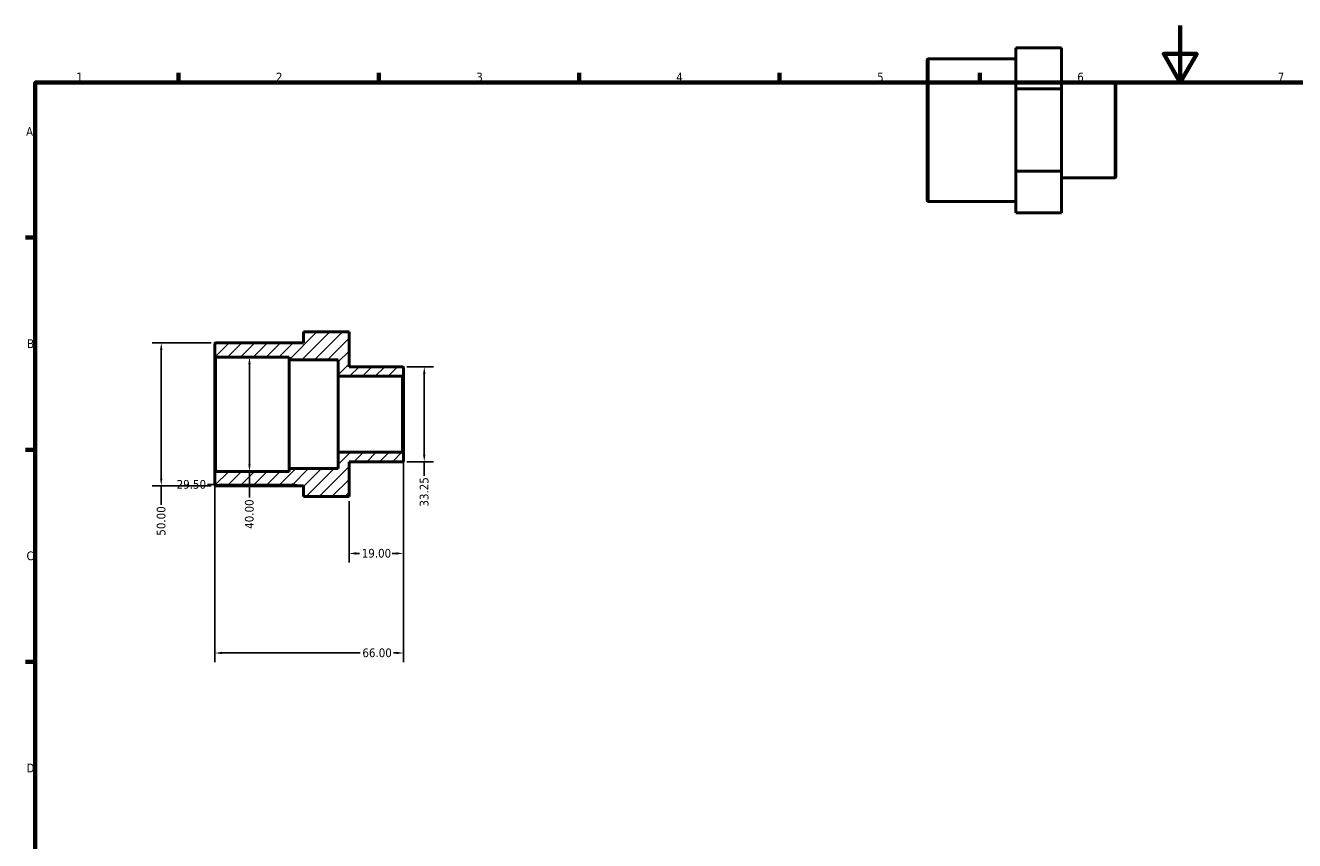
# Model space of a CAD drawing. Header units: millimetres. Extents: x 0 to 896, y 0 to 594.
# Tile 2 of 3: x 17 to 461, y 309 to 594. Entities that reach past the tile are written whole.
import ezdxf

# ---------------------------------------------------------------- set-up
doc = ezdxf.new("R2010")
doc.units = ezdxf.units.MM
for name, color, linetype, lineweight in [('Border (ANSI)', 7, 'Continuous', 70), ('Dimension (ANSI)', 7, 'Continuous', 25), ('Hatch (ANSI)', 7, 'Continuous', 18), ('Visible (ANSI)', 7, 'Continuous', 50), ('Visible Narrow (ANSI)', 7, 'Continuous', 35)]:
    doc.layers.add(name, color=color, linetype=linetype, lineweight=lineweight)
doc.styles.add('Note Text (ANSI)', font='tahoma.ttf')
doc.dimstyles.new('Default - mm (ANSI)', dxfattribs={"dimtxt": 3.048, "dimasz": 2.5, "dimexe": 3.175, "dimexo": 1.6002, "dimgap": 0.8, "dimtad": 0, "dimtoh": 1, "dimrnd": 1e-08, "dimzin": 4, "dimdsep": 46, "dimtxsty": 'Note Text (ANSI)', "dimcen": 0.09, "dimdle": 10, "dimclrd": 256, "dimclre": 256, "dimclrt": 256, "dimadec": 1, "dimazin": 1, "dimtfac": 1, "dimtofl": 0, "dimtmove": 0, "dimatfit": 3, "dimfxl": 1, "dimtolj": 1, "dimtzin": 4, "dimlwd": -1, "dimlwe": -1, "dimarcsym": 0})

# ---------------------------------------------------------------- blocks, each defined once
blk = doc.blocks.new('Borders Default Border')
at = {"layer": 'Border (ANSI)'}
for p, q in [((70.08, 574), (70.08, 577.45)), ((140.17, 574), (140.17, 577.45)), ((210.25, 574), (210.25, 577.45)), ((280.33, 574), (280.33, 577.45)), ((350.42, 574), (350.42, 577.45)), ((20, 519.75), (16.55, 519.75)), ((20, 445.5), (16.55, 445.5)), ((20, 371.25), (16.55, 371.25))]:
    blk.add_line(p, q, dxfattribs=at)
at = {"layer": 'Border (ANSI)', "flags": 128}
for points in [[(420.5, 594), (420.5, 574), (414.73, 584), (426.27, 584), (420.5, 574)], [(20, 20), (20, 574), (821, 574), (821, 20), (20, 20)]]:
    blk.add_lwpolyline(points, dxfattribs=at)
at = {"layer": 'Border (ANSI)', "char_height": 3.05, "attachment_point": 7, "style": 'Note Text (ANSI)'}
for s, insert in [('1', (34.35, 574.4)), ('2', (104.2, 574.4)), ('3', (174.26, 574.34)), ('4', (244.23, 574.4)), ('5', (314.48, 574.34)), ('6', (384.49, 574.34)), ('7', (454.6, 574.4)), ('A', (16.78, 555.35)), ('B', (17.15, 481.1)), ('C', (16.95, 406.8)), ('D', (16.96, 332.6))]:
    blk.add_mtext(s, dxfattribs=dict(at, insert=insert))
blk = doc.blocks.new('*D7')
at = {"layer": 'Defpoints', "color": 0, "transparency": 16777216}
for p in [(94.94, 477.92), (94.94, 437.92), (94.94, 437.92)]:
    blk.add_point(p, dxfattribs=at)
at = {"layer": 'Dimension (ANSI)', "transparency": 16777216}
for p, q in [((94.94, 475.42), (94.94, 440.42)), ((94.94, 437.92), (94.94, 428.8))]:
    blk.add_line(p, q, dxfattribs=at)
for points in [[(94.52, 475.42), (95.35, 475.42), (94.94, 477.92)], [(94.52, 440.42), (95.35, 440.42), (94.94, 437.92)]]:
    blk.add_solid(points, dxfattribs=at)
at = {"layer": 'Dimension (ANSI)', "transparency": 16777216, "insert": (93.35, 417.83), "char_height": 3.048, "attachment_point": 1, "rotation": 90, "style": 'Note Text (ANSI)'}
blk.add_mtext('\\A1;40.00', dxfattribs=at)
blk = doc.blocks.new('*D8')
at = {"layer": 'Defpoints', "color": 0, "transparency": 16777216}
for p in [(83.19, 482.92), (64.08, 432.92), (83.19, 432.92)]:
    blk.add_point(p, dxfattribs=at)
at = {"layer": 'Dimension (ANSI)', "transparency": 16777216}
for p, q in [((81.59, 482.92), (60.91, 482.92)), ((64.08, 480.42), (64.08, 435.42)), ((81.59, 432.92), (60.91, 432.92)), ((64.08, 432.92), (64.08, 426.22))]:
    blk.add_line(p, q, dxfattribs=at)
for points in [[(63.66, 480.42), (64.5, 480.42), (64.08, 482.92)], [(63.66, 435.42), (64.5, 435.42), (64.08, 432.92)]]:
    blk.add_solid(points, dxfattribs=at)
at = {"layer": 'Dimension (ANSI)', "transparency": 16777216, "insert": (62.49, 415.42), "char_height": 3.048, "attachment_point": 1, "rotation": 90, "style": 'Note Text (ANSI)'}
blk.add_mtext('\\A1;50.00', dxfattribs=at)
blk = doc.blocks.new('*D9')
at = {"layer": 'Defpoints', "color": 0, "transparency": 16777216}
for p in [(148.79, 444.22), (129.79, 429.11), (129.79, 409.21)]:
    blk.add_point(p, dxfattribs=at)
at = {"layer": 'Dimension (ANSI)', "transparency": 16777216}
for p, q in [((148.79, 442.62), (148.79, 406.03)), ((129.79, 427.51), (129.79, 406.03)), ((132.29, 409.21), (133.41, 409.21)), ((146.29, 409.21), (144.8, 409.21))]:
    blk.add_line(p, q, dxfattribs=at)
for points in [[(132.29, 409.63), (132.29, 408.79), (129.79, 409.21)], [(146.29, 409.63), (146.29, 408.79), (148.79, 409.21)]]:
    blk.add_solid(points, dxfattribs=at)
at = {"layer": 'Dimension (ANSI)', "transparency": 16777216, "insert": (134.21, 410.8), "char_height": 3.048, "attachment_point": 1, "style": 'Note Text (ANSI)'}
blk.add_mtext('\\A1;19.00', dxfattribs=at)
blk = doc.blocks.new('*D10')
at = {"layer": 'Defpoints', "color": 0, "transparency": 16777216}
for p in [(82.79, 437.52), (82.79, 433.33), (112.29, 433.33)]:
    blk.add_point(p, dxfattribs=at)
at = {"layer": 'Dimension (ANSI)', "transparency": 16777216}
for p, q in [((82.79, 435.92), (82.79, 430.15)), ((82.79, 433.33), (80.29, 433.33)), ((109.79, 433.33), (85.29, 433.33))]:
    blk.add_line(p, q, dxfattribs=at)
for points in [[(85.29, 433.74), (85.29, 432.91), (82.79, 433.33)], [(109.79, 433.74), (109.79, 432.91), (112.29, 433.33)]]:
    blk.add_solid(points, dxfattribs=at)
at = {"layer": 'Dimension (ANSI)', "transparency": 16777216, "insert": (69.46, 434.91), "char_height": 3.048, "attachment_point": 1, "style": 'Note Text (ANSI)'}
blk.add_mtext('\\A1;29.50', dxfattribs=at)
blk = doc.blocks.new('*D11')
at = {"layer": 'Defpoints', "color": 0, "transparency": 16777216}
for p in [(148.79, 444.22), (82.79, 437.52), (148.79, 374.38)]:
    blk.add_point(p, dxfattribs=at)
at = {"layer": 'Dimension (ANSI)', "transparency": 16777216}
for p, q in [((148.79, 442.62), (148.79, 371.21)), ((82.79, 435.92), (82.79, 371.21)), ((85.29, 374.38), (133.64, 374.38)), ((146.29, 374.38), (145.32, 374.38))]:
    blk.add_line(p, q, dxfattribs=at)
for points in [[(85.29, 374.8), (85.29, 373.97), (82.79, 374.38)], [(146.29, 374.8), (146.29, 373.97), (148.79, 374.38)]]:
    blk.add_solid(points, dxfattribs=at)
at = {"layer": 'Dimension (ANSI)', "transparency": 16777216, "insert": (134.44, 375.97), "char_height": 3.048, "attachment_point": 1, "style": 'Note Text (ANSI)'}
blk.add_mtext('\\A1;66.00', dxfattribs=at)
blk = doc.blocks.new('*D12')
at = {"layer": 'Defpoints', "color": 0, "transparency": 16777216}
for p in [(148.39, 474.54), (148.39, 441.29), (156.08, 441.29)]:
    blk.add_point(p, dxfattribs=at)
at = {"layer": 'Dimension (ANSI)', "transparency": 16777216}
for p, q in [((149.99, 474.54), (159.26, 474.54)), ((156.08, 472.04), (156.08, 443.79)), ((149.99, 441.29), (159.26, 441.29)), ((156.08, 441.29), (156.08, 436.4))]:
    blk.add_line(p, q, dxfattribs=at)
for points in [[(155.66, 472.04), (156.5, 472.04), (156.08, 474.54)], [(155.66, 443.79), (156.5, 443.79), (156.08, 441.29)]]:
    blk.add_solid(points, dxfattribs=at)
at = {"layer": 'Dimension (ANSI)', "transparency": 16777216, "insert": (154.49, 425.6), "char_height": 3.048, "attachment_point": 1, "rotation": 90, "style": 'Note Text (ANSI)'}
blk.add_mtext('\\A1;33.25', dxfattribs=at)

msp = doc.modelspace()

# ---------------------------------------------------------------- hatches: boundary and pattern name
at = {"layer": 'Hatch (ANSI)'}
h = msp.add_hatch(dxfattribs=at)
h.set_pattern_fill('ANSI31', color=256, scale=25.4, style=0)
h.set_pattern_definition([(45, (0, 0), (-2.245064, 2.245064), [])])
edge = h.paths.add_edge_path()
edge.add_ellipse((83.193, 478.319), major_axis=(-0.4, 0), ratio=1, start_angle=0, end_angle=90)
edge.add_line((83.193, 477.919), (108.793, 477.919))
edge.add_line((108.793, 477.919), (108.793, 476.919))
edge.add_line((108.793, 476.919), (125.993, 476.919))
edge.add_line((125.993, 476.919), (125.993, 471.218))
edge.add_line((125.993, 471.218), (148.393, 471.218))
edge.add_ellipse((148.393, 471.618), major_axis=(0, -0.4), ratio=1, start_angle=0, end_angle=90)
edge.add_line((148.793, 471.618), (148.793, 474.143))
edge.add_ellipse((148.393, 474.143), major_axis=(0.4, 0), ratio=1, start_angle=0, end_angle=90)
edge.add_line((148.393, 474.543), (129.793, 474.543))
edge.add_line((129.793, 474.543), (129.793, 486.726))
edge.add_line((129.793, 486.726), (113.793, 486.726))
edge.add_line((113.793, 486.726), (113.793, 482.919))
edge.add_line((113.793, 482.919), (83.193, 482.919))
edge.add_ellipse((83.193, 482.519), major_axis=(0, 0.4), ratio=1, start_angle=0, end_angle=90)
edge.add_line((82.793, 482.519), (82.793, 478.319))
edge = h.paths.add_edge_path()
edge.add_ellipse((83.193, 437.519), major_axis=(0, 0.4), ratio=1, start_angle=0, end_angle=90)
edge.add_line((82.793, 437.519), (82.793, 433.319))
edge.add_ellipse((83.193, 433.319), major_axis=(-0.4, 0), ratio=1, start_angle=0, end_angle=90)
edge.add_line((83.193, 432.919), (113.793, 432.919))
edge.add_line((113.793, 432.919), (113.793, 429.112))
edge.add_line((113.793, 429.112), (129.793, 429.112))
edge.add_line((129.793, 429.112), (129.793, 441.294))
edge.add_line((129.793, 441.294), (148.393, 441.294))
edge.add_ellipse((148.393, 441.694), major_axis=(0, -0.4), ratio=1, start_angle=0, end_angle=90)
edge.add_line((148.793, 441.694), (148.793, 444.219))
edge.add_ellipse((148.393, 444.219), major_axis=(0.4, 0), ratio=1, start_angle=0, end_angle=90)
edge.add_line((148.393, 444.619), (125.993, 444.619))
edge.add_line((125.993, 444.619), (125.993, 438.919))
edge.add_line((125.993, 438.919), (108.793, 438.919))
edge.add_line((108.793, 438.919), (108.793, 437.919))
edge.add_line((108.793, 437.919), (83.193, 437.919))

# ---------------------------------------------------------------- linework, layer by layer
at = {"layer": 'Visible (ANSI)'}
for p, q in [((363.031, 586.178), (379.031, 586.178)), ((363.031, 586.178), (363.031, 579.006)), ((379.031, 571.835), (379.031, 586.178)), ((332.031, 532.71), (332.031, 581.91)), ((363.031, 582.31), (332.431, 582.31)), ((363.031, 579.006), (363.031, 571.835)), ((397.631, 573.935), (379.031, 573.935)), ((398.031, 573.535), (398.031, 541.086)), ((363.031, 571.835), (379.031, 571.835)), ((363.031, 571.835), (363.031, 557.401)), ((379.031, 542.968), (379.031, 571.835)), ((363.031, 557.401), (363.031, 542.968)), ((363.031, 542.968), (379.031, 542.968)), ((363.031, 542.968), (363.031, 535.705)), ((379.031, 528.443), (379.031, 542.968)), ((397.631, 540.686), (379.031, 540.686)), ((363.031, 535.705), (363.031, 528.443)), ((363.031, 532.31), (332.431, 532.31)), ((363.031, 528.443), (379.031, 528.443)), ((113.793, 486.786), (129.793, 486.786)), ((113.793, 486.786), (113.793, 486.726)), ((129.793, 486.726), (113.793, 486.726)), ((113.793, 486.726), (113.793, 482.919)), ((129.793, 486.726), (129.793, 486.786)), ((129.793, 474.543), (129.793, 486.726)), ((82.793, 482.519), (82.793, 478.319)), ((113.793, 482.919), (83.193, 482.919)), ((82.793, 478.319), (82.793, 437.519)), ((83.193, 477.919), (108.793, 477.919)), ((108.793, 477.919), (108.793, 476.919)), ((108.793, 476.919), (125.993, 476.919)), ((108.793, 476.919), (108.793, 438.919)), ((125.993, 476.919), (125.993, 471.218)), ((125.993, 471.218), (148.393, 471.218)), ((125.993, 471.218), (125.993, 444.619)), ((148.393, 474.543), (129.793, 474.543)), ((148.793, 471.618), (148.793, 474.143)), ((148.793, 444.219), (148.793, 471.618)), ((148.393, 444.619), (125.993, 444.619)), ((125.993, 444.619), (125.993, 438.919)), ((148.793, 441.694), (148.793, 444.219)), ((129.793, 429.112), (129.793, 441.294)), ((129.793, 441.294), (148.393, 441.294)), ((82.793, 437.519), (82.793, 433.319)), ((108.793, 437.919), (83.193, 437.919)), ((125.993, 438.919), (108.793, 438.919)), ((108.793, 438.919), (108.793, 437.919)), ((83.193, 432.919), (113.793, 432.919)), ((113.793, 432.919), (113.793, 429.112)), ((113.793, 429.112), (129.793, 429.112))]:
    msp.add_line(p, q, dxfattribs=at)
for centre, start, end in [((332.431, 581.91), 90, 180), ((397.631, 573.535), 0, 90), ((397.631, 541.086), 270, 0), ((332.431, 532.71), 180, 270), ((83.193, 482.519), 90, 180), ((83.193, 478.319), 180, 270), ((148.393, 474.143), 0, 90), ((148.393, 471.618), 270, 0), ((148.393, 444.219), 0, 90), ((148.393, 441.694), 270, 0), ((83.193, 437.519), 90, 180), ((83.193, 433.319), 180, 270)]:
    msp.add_arc(centre, 0.4, start, end, dxfattribs=at)
at = {"layer": 'Visible Narrow (ANSI)'}
for p, q in [((332.431, 582.002), (332.431, 532.618)), ((397.631, 540.89), (397.631, 573.73)), ((83.193, 438.165), (83.193, 477.673)), ((148.393, 471.055), (148.393, 444.783))]:
    msp.add_line(p, q, dxfattribs=at)

# ---------------------------------------------------------------- block references
msp.add_blockref('Borders Default Border', (0, 0))

# ---------------------------------------------------------------- dimensions: what is measured, and where the dimension line sits
at = {"layer": 'Dimension (ANSI)'}
for base, p1, p2, angle, override, picture, middle in [((64.081, 432.919), (83.193, 482.919), (83.193, 432.919), 90, {"dimtoh": 0, "dimdec": 2, "dimtp": 0, "dimtm": 0, "dimtdec": 2, "dimatfit": 2}, '*D8', (64.081, 420.419)), ((94.936, 437.919), (94.936, 477.919), (94.936, 437.919), 270, {"dimtoh": 0, "dimdec": 2, "dimse1": 1, "dimse2": 1, "dimtp": 0, "dimtm": 0, "dimtdec": 2, "dimatfit": 2}, '*D7', (94.936, 422.919)), ((156.081, 441.294), (148.393, 474.543), (148.393, 441.294), 90, {"dimtoh": 0, "dimdec": 2, "dimtp": 0, "dimtm": 0, "dimtdec": 2, "dimatfit": 2}, '*D12', (156.081, 430.601)), ((129.793, 409.21), (148.793, 444.219), (129.793, 429.112), 180, {"dimtoh": 0, "dimdec": 2, "dimtp": 0, "dimtm": 0, "dimtdec": 2, "dimatfit": 1}, '*D9', (139.102, 409.21)), ((82.793, 433.325), (112.293, 433.325), (82.793, 437.519), 180, {"dimtoh": 0, "dimdec": 2, "dimse1": 1, "dimtp": 0, "dimtm": 0, "dimtdec": 2, "dimatfit": 2}, '*D10', (74.478, 433.325))]:
    dim = msp.add_linear_dim(base=base, p1=p1, p2=p2, angle=angle, dimstyle='Default - mm (ANSI)', override=override, dxfattribs=at)
    dim.commit()
    dim.dimension.update_dxf_attribs({"geometry": picture, "text_midpoint": middle, "dimtype": 160})
dim = msp.add_linear_dim(base=(148.793, 374.384), p1=(82.793, 437.519), p2=(148.793, 444.219), dimstyle='Default - mm (ANSI)', override={"dimtoh": 0, "dimdec": 2, "dimtp": 0, "dimtm": 0, "dimtdec": 2, "dimatfit": 1}, dxfattribs=at)
dim.commit()
dim.dimension.update_dxf_attribs({"geometry": '*D11', "text_midpoint": (139.484, 374.384), "dimtype": 160})

doc.saveas('drawing.dxf')
